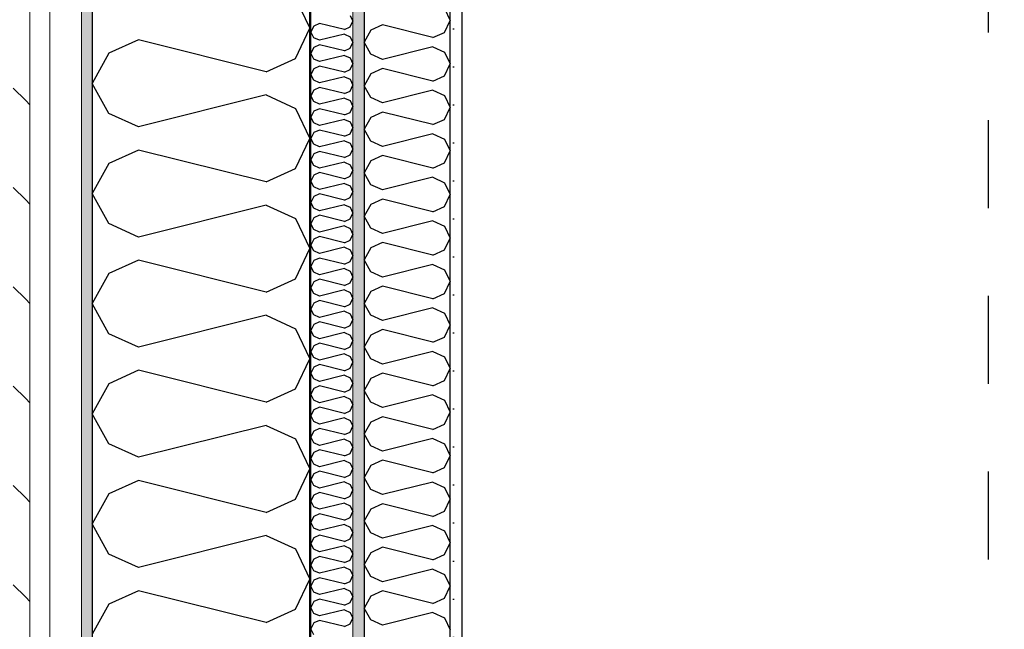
# Model space of a CAD drawing. Header units: millimetres. Extents: x -5000 to 341424, y -9235 to 550260.
# Tile 39 of 236: x 277519 to 278640, y 355101 to 355795. Entities that reach past the tile are written whole.
import ezdxf
from ezdxf.enums import TextEntityAlignment as Align

# ---------------------------------------------------------------- set-up
doc = ezdxf.new("R2010")
doc.units = ezdxf.units.MM
doc.header["$LTSCALE"] = 0.5
doc.header["$MEASUREMENT"] = 0
for name, pattern in [('Akselinje', [1500, 1000, -200, 100, -200]), ('PLINE', [0]), ('Stipling', [400, 200, -200])]:
    doc.linetypes.add(name, pattern=pattern)
for name, color, linetype in [('232- Ikke-bærende yttervegger (Skravur)(Nye konstruksjoner)', 7, 'Continuous'), ('232- Ikke-bærende yttervegger(Nye konstruksjoner)', 7, 'Continuous'), ('242- Ikke-bærende innervegger (Skravur)(Nye konstruksjoner)', 7, 'Continuous'), ('242- Ikke-bærende innervegger(Nye konstruksjoner)', 7, 'Continuous'), ('255- Gulvoverflate(Nye konstruksjoner)', 7, 'Continuous'), ('273- Kjøkkeninnredning(Nye konstruksjoner)', 7, 'Continuous'), ('82-- Modullinjer(Nye konstruksjoner)', 7, 'Continuous'), ('842-M___1_50 Målsetting bygning', 7, 'Continuous'), ('842-M___1_50 Målsetting bygning(Nye konstruksjoner)', 7, 'Continuous'), ('862- M___Nettoareal(Nye konstruksjoner)', 7, 'Continuous'), ('862- M___Nettoareal(Polylinje)(Nye konstruksjoner)', 7, 'Continuous'), ('862- M___Nettoareal(Tekst)(Nye konstruksjoner)', 7, 'Continuous')]:
    doc.layers.add(name, color=color, linetype=linetype)
doc.layers.add('235- Utvendig kledning og overflate(Nye konstruksjoner)', color=7, linetype='Continuous', lineweight=0)
doc.layers.add('236- Innvendig kledning og overflate(Nye konstruksjoner)', color=7, linetype='Continuous', lineweight=0)
doc.styles.add('GENERATED_STYLE_1', font='txt')
doc.styles.add('GENERATED_STYLE_3', font='arial.ttf')
doc.styles.add('GENERATED_STYLE_5', font='arial.ttf')
doc.dimstyles.new('GENERATED_STYLE__1', dxfattribs={"dimtxt": 100, "dimasz": 95, "dimexe": 0.18, "dimexo": 0.0625, "dimgap": 0, "dimtad": 1, "dimtih": 1, "dimtoh": 1, "dimdec": 0, "dimzin": 0, "dimdsep": 46, "dimtxsty": 'GENERATED_STYLE_3', "dimblk": 'ARROWHEAD_6', "dimblk1": 'ARROWHEAD_6', "dimblk2": 'ARROWHEAD_6', "dimcen": 0.09, "dimse1": 1, "dimse2": 1, "dimclrd": 256, "dimclre": 256, "dimclrt": 256, "dimadec": 1, "dimazin": 0, "dimtfac": 1, "dimtdec": 4, "dimtmove": 2, "dimatfit": 3, "dimfxl": 1, "dimtolj": 1, "dimtzin": 0, "dimarcsym": 0})
doc.dimstyles.new('GENERATED_STYLE__2', dxfattribs={"dimtxt": 100, "dimasz": 95, "dimexe": 0.18, "dimexo": 0.0625, "dimgap": 0, "dimtad": 1, "dimtih": 1, "dimtoh": 1, "dimdec": 0, "dimzin": 0, "dimdsep": 46, "dimtxsty": 'GENERATED_STYLE_3', "dimblk": 'ARROWHEAD_6', "dimblk1": 'ARROWHEAD_6', "dimblk2": 'ARROWHEAD_6', "dimcen": 0.09, "dimse1": 1, "dimse2": 1, "dimclrd": 256, "dimclre": 256, "dimclrt": 256, "dimadec": 1, "dimazin": 0, "dimtfac": 1, "dimtdec": 4, "dimtmove": 0, "dimatfit": 3, "dimfxl": 1, "dimtolj": 1, "dimtzin": 0, "dimarcsym": 0})
doc.dimstyles.new('GENERATED_STYLE__3', dxfattribs={"dimtxt": 100, "dimasz": 95, "dimexe": 0.18, "dimexo": 0.0625, "dimgap": 0, "dimtad": 1, "dimdec": 0, "dimzin": 0, "dimdsep": 46, "dimtxsty": 'GENERATED_STYLE_3', "dimblk": 'ARROWHEAD_6', "dimblk1": 'ARROWHEAD_6', "dimblk2": 'ARROWHEAD_6', "dimcen": 0.09, "dimse1": 1, "dimse2": 1, "dimclrd": 256, "dimclre": 256, "dimclrt": 256, "dimadec": 1, "dimazin": 0, "dimtfac": 1, "dimtdec": 4, "dimtmove": 2, "dimatfit": 3, "dimfxl": 1, "dimtolj": 1, "dimtzin": 0, "dimarcsym": 0})
doc.dimstyles.new('GENERATED_STYLE__4', dxfattribs={"dimtxt": 100, "dimasz": 95, "dimexe": 0.18, "dimexo": 0.0625, "dimgap": 0, "dimtad": 1, "dimdec": 0, "dimzin": 0, "dimdsep": 46, "dimtxsty": 'GENERATED_STYLE_3', "dimblk": 'ARROWHEAD_6', "dimblk1": 'ARROWHEAD_6', "dimblk2": 'ARROWHEAD_6', "dimcen": 0.09, "dimse1": 1, "dimse2": 1, "dimclrd": 256, "dimclre": 256, "dimclrt": 256, "dimadec": 1, "dimazin": 0, "dimtfac": 1, "dimtdec": 4, "dimtmove": 0, "dimatfit": 3, "dimfxl": 1, "dimtolj": 1, "dimtzin": 0, "dimarcsym": 0})
pattern_1 = [(0, (0, 0), (0, 43.30127), [0, -25]), (0, (12.5, 21.65), (0, 43.30127), [0, -25])]

# ---------------------------------------------------------------- blocks, each defined once
blk = doc.blocks.new('LEILIGHET 4__1', base_point=(283768.6, 348580.7))
at = {"layer": '862- M___Nettoareal(Polylinje)(Nye konstruksjoner)', "flags": 128}
blk.add_lwpolyline([(286041, 356380.7), (277911, 356380.7), (277911, 348080.7), (281226, 348080.7), (281226, 349780.7), (286041, 349780.7)], close=True, dxfattribs=at)
at = {"layer": '862- M___Nettoareal(Tekst)(Nye konstruksjoner)', "style": 'GENERATED_STYLE_1'}
for tag, p in [('DUMMY_861', (280027.5, 358559.6)), ('ROOM_NAME', (279287.3, 358509.7)), ('DUMMY_862', (279287.3, 358371.3))]:
    blk.add_attdef(tag, text='', height=100, dxfattribs=at).set_placement(p, align=Align.TOP_LEFT)
blk = doc.blocks.new('ENTRÉ__12', base_point=(279523.3, 355497.8))
at = {"layer": '862- M___Nettoareal(Polylinje)(Nye konstruksjoner)', "linetype": 'PLINE', "flags": 128}
blk.add_lwpolyline([(278022, 356380.7), (278022, 354380.7), (281064, 354380.7), (281064, 356380.7)], close=True, dxfattribs=at)
at = {"layer": '862- M___Nettoareal(Tekst)(Nye konstruksjoner)', "style": 'GENERATED_STYLE_1'}
for tag, p in [('DUMMY_861', (279727.2, 355686)), ('ROOM_NAME', (279319.5, 355665.7)), ('DUMMY_862', (279319.5, 355497.8))]:
    blk.add_attdef(tag, text='', height=100, dxfattribs=at).set_placement(p, align=Align.TOP_LEFT)
blk = doc.blocks.new('*X332')
at = {"layer": '232- Ikke-bærende yttervegger (Skravur)(Nye konstruksjoner)', "linetype": 'PLINE'}
for p, q in [((277894.9, 355800.1), (277898, 355793.5)), ((277894.9, 355786.9), (277898, 355793.5)), ((277853.7, 355788), (277850, 355781.3)), ((277853.7, 355774.7), (277850, 355781.3)), ((277860.2, 355790.9), (277853.7, 355788)), ((277888.4, 355783.9), (277860.2, 355790.9)), ((277888.4, 355783.9), (277894.9, 355786.9)), ((277860.2, 355771.8), (277853.7, 355774.7)), ((277888.4, 355778.8), (277860.2, 355771.8)), ((277888.4, 355778.8), (277894.9, 355775.8)), ((277894.9, 355775.8), (277898, 355769.2)), ((277894.9, 355762.6), (277898, 355769.2)), ((277853.7, 355763.7), (277850, 355757.1)), ((277860.2, 355766.7), (277853.7, 355763.7)), ((277888.4, 355759.6), (277860.2, 355766.7)), ((277888.4, 355759.6), (277894.9, 355762.6)), ((277853.7, 355750.4), (277850, 355757.1)), ((277860.2, 355747.5), (277853.7, 355750.4)), ((277888.4, 355754.5), (277860.2, 355747.5)), ((277888.4, 355754.5), (277894.9, 355751.6)), ((277894.9, 355751.6), (277898, 355744.9)), ((277853.7, 355739.4), (277850, 355732.8)), ((277860.2, 355742.4), (277853.7, 355739.4)), ((277888.4, 355735.3), (277860.2, 355742.4)), ((277888.4, 355735.3), (277894.9, 355738.3)), ((277894.9, 355738.3), (277898, 355744.9)), ((277853.7, 355726.2), (277850, 355732.8)), ((277860.2, 355723.2), (277853.7, 355726.2)), ((277888.4, 355730.2), (277860.2, 355723.2)), ((277888.4, 355730.2), (277894.9, 355727.3)), ((277894.9, 355727.3), (277898, 355720.6)), ((277853.7, 355715.1), (277850, 355708.5)), ((277860.2, 355718.1), (277853.7, 355715.1)), ((277888.4, 355711.1), (277860.2, 355718.1)), ((277888.4, 355711.1), (277894.9, 355714)), ((277894.9, 355714), (277898, 355720.6)), ((277853.7, 355701.9), (277850, 355708.5)), ((277860.2, 355698.9), (277853.7, 355701.9)), ((277888.4, 355705.9), (277860.2, 355698.9)), ((277888.4, 355705.9), (277894.9, 355703)), ((277894.9, 355703), (277898, 355696.4)), ((277853.7, 355690.9), (277850, 355684.2)), ((277860.2, 355693.8), (277853.7, 355690.9)), ((277888.4, 355686.8), (277860.2, 355693.8)), ((277894.9, 355689.7), (277898, 355696.4)), ((277853.7, 355677.6), (277850, 355684.2)), ((277888.4, 355681.7), (277860.2, 355674.6)), ((277888.4, 355686.8), (277894.9, 355689.7)), ((277888.4, 355681.7), (277894.9, 355678.7)), ((277860.2, 355674.6), (277853.7, 355677.6)), ((277860.2, 355669.5), (277853.7, 355666.6)), ((277888.4, 355662.5), (277860.2, 355669.5)), ((277894.9, 355678.7), (277898, 355672.1)), ((277894.9, 355665.4), (277898, 355672.1)), ((277853.7, 355666.6), (277850, 355659.9)), ((277853.7, 355653.3), (277850, 355659.9)), ((277888.4, 355657.4), (277860.2, 355650.3)), ((277888.4, 355662.5), (277894.9, 355665.4)), ((277888.4, 355657.4), (277894.9, 355654.4)), ((277860.2, 355650.3), (277853.7, 355653.3)), ((277894.9, 355654.4), (277898, 355647.8)), ((277894.9, 355641.2), (277898, 355647.8)), ((277853.7, 355642.3), (277850, 355635.7)), ((277853.7, 355629), (277850, 355635.7)), ((277860.2, 355645.2), (277853.7, 355642.3)), ((277888.4, 355638.2), (277860.2, 355645.2)), ((277888.4, 355638.2), (277894.9, 355641.2)), ((277860.2, 355626.1), (277853.7, 355629)), ((277888.4, 355633.1), (277860.2, 355626.1)), ((277888.4, 355633.1), (277894.9, 355630.1)), ((277894.9, 355630.1), (277898, 355623.5)), ((277894.9, 355616.9), (277898, 355623.5)), ((277853.7, 355618), (277850, 355611.4)), ((277860.2, 355621), (277853.7, 355618)), ((277888.4, 355613.9), (277860.2, 355621)), ((277888.4, 355613.9), (277894.9, 355616.9)), ((277853.7, 355604.7), (277850, 355611.4)), ((277860.2, 355601.8), (277853.7, 355604.7)), ((277888.4, 355608.8), (277860.2, 355601.8)), ((277888.4, 355608.8), (277894.9, 355605.9)), ((277894.9, 355605.9), (277898, 355599.2)), ((277853.7, 355593.7), (277850, 355587.1)), ((277860.2, 355596.7), (277853.7, 355593.7)), ((277888.4, 355589.6), (277860.2, 355596.7)), ((277888.4, 355589.6), (277894.9, 355592.6)), ((277894.9, 355592.6), (277898, 355599.2)), ((277853.7, 355580.5), (277850, 355587.1)), ((277860.2, 355577.5), (277853.7, 355580.5)), ((277888.4, 355584.5), (277860.2, 355577.5)), ((277888.4, 355584.5), (277894.9, 355581.6)), ((277894.9, 355581.6), (277898, 355575)), ((277853.7, 355569.4), (277850, 355562.8)), ((277860.2, 355572.4), (277853.7, 355569.4)), ((277888.4, 355565.4), (277860.2, 355572.4)), ((277888.4, 355565.4), (277894.9, 355568.3)), ((277894.9, 355568.3), (277898, 355575)), ((277853.7, 355556.2), (277850, 355562.8)), ((277860.2, 355553.2), (277853.7, 355556.2)), ((277888.4, 355560.3), (277860.2, 355553.2)), ((277888.4, 355560.3), (277894.9, 355557.3)), ((277894.9, 355557.3), (277898, 355550.7)), ((277853.7, 355545.2), (277850, 355538.5)), ((277860.2, 355548.1), (277853.7, 355545.2)), ((277888.4, 355541.1), (277860.2, 355548.1)), ((277894.9, 355544), (277898, 355550.7)), ((277853.7, 355531.9), (277850, 355538.5)), ((277888.4, 355536), (277860.2, 355528.9)), ((277888.4, 355541.1), (277894.9, 355544)), ((277888.4, 355536), (277894.9, 355533)), ((277860.2, 355528.9), (277853.7, 355531.9)), ((277860.2, 355523.8), (277853.7, 355520.9)), ((277888.4, 355516.8), (277860.2, 355523.8)), ((277894.9, 355533), (277898, 355526.4)), ((277894.9, 355519.8), (277898, 355526.4)), ((277853.7, 355520.9), (277850, 355514.3)), ((277853.7, 355507.6), (277850, 355514.3)), ((277888.4, 355511.7), (277860.2, 355504.7)), ((277888.4, 355516.8), (277894.9, 355519.8)), ((277888.4, 355511.7), (277894.9, 355508.7)), ((277860.2, 355504.7), (277853.7, 355507.6)), ((277860.2, 355499.6), (277853.7, 355496.6)), ((277888.4, 355492.5), (277860.2, 355499.6)), ((277894.9, 355508.7), (277898, 355502.1)), ((277894.9, 355495.5), (277898, 355502.1)), ((277853.7, 355496.6), (277850, 355490)), ((277853.7, 355483.3), (277850, 355490)), ((277888.4, 355492.5), (277894.9, 355495.5)), ((277860.2, 355480.4), (277853.7, 355483.3)), ((277888.4, 355487.4), (277860.2, 355480.4)), ((277888.4, 355487.4), (277894.9, 355484.5)), ((277894.9, 355484.5), (277898, 355477.8)), ((277894.9, 355471.2), (277898, 355477.8)), ((277853.7, 355472.3), (277850, 355465.7)), ((277860.2, 355475.3), (277853.7, 355472.3)), ((277888.4, 355468.2), (277860.2, 355475.3)), ((277888.4, 355468.2), (277894.9, 355471.2)), ((277853.7, 355459.1), (277850, 355465.7)), ((277860.2, 355456.1), (277853.7, 355459.1)), ((277888.4, 355463.1), (277860.2, 355456.1)), ((277888.4, 355463.1), (277894.9, 355460.2)), ((277894.9, 355460.2), (277898, 355453.5)), ((277853.7, 355448), (277850, 355441.4)), ((277860.2, 355451), (277853.7, 355448)), ((277888.4, 355444), (277860.2, 355451)), ((277888.4, 355444), (277894.9, 355446.9)), ((277894.9, 355446.9), (277898, 355453.5)), ((277853.7, 355434.8), (277850, 355441.4)), ((277860.2, 355431.8), (277853.7, 355434.8)), ((277888.4, 355438.9), (277860.2, 355431.8)), ((277888.4, 355438.9), (277894.9, 355435.9)), ((277894.9, 355435.9), (277898, 355429.3)), ((277853.7, 355423.8), (277850, 355417.1)), ((277860.2, 355426.7), (277853.7, 355423.8)), ((277888.4, 355419.7), (277860.2, 355426.7)), ((277888.4, 355419.7), (277894.9, 355422.6)), ((277894.9, 355422.6), (277898, 355429.3)), ((277853.7, 355410.5), (277850, 355417.1)), ((277860.2, 355407.5), (277853.7, 355410.5)), ((277888.4, 355414.6), (277860.2, 355407.5)), ((277888.4, 355414.6), (277894.9, 355411.6)), ((277894.9, 355411.6), (277898, 355405)), ((277853.7, 355399.5), (277850, 355392.8)), ((277860.2, 355402.4), (277853.7, 355399.5)), ((277888.4, 355395.4), (277860.2, 355402.4)), ((277894.9, 355398.4), (277898, 355405)), ((277853.7, 355386.2), (277850, 355392.8)), ((277888.4, 355390.3), (277860.2, 355383.3)), ((277888.4, 355395.4), (277894.9, 355398.4)), ((277888.4, 355390.3), (277894.9, 355387.3)), ((277894.9, 355387.3), (277898, 355380.7)), ((277860.2, 355383.3), (277853.7, 355386.2)), ((277860.2, 355378.2), (277853.7, 355375.2)), ((277888.4, 355371.1), (277860.2, 355378.2)), ((277894.9, 355374.1), (277898, 355380.7)), ((277853.7, 355375.2), (277850, 355368.6)), ((277853.7, 355361.9), (277850, 355368.6)), ((277888.4, 355366), (277860.2, 355359)), ((277888.4, 355371.1), (277894.9, 355374.1)), ((277888.4, 355366), (277894.9, 355363.1)), ((277860.2, 355359), (277853.7, 355361.9)), ((277860.2, 355353.9), (277853.7, 355350.9)), ((277888.4, 355346.8), (277860.2, 355353.9)), ((277894.9, 355363.1), (277898, 355356.4)), ((277894.9, 355349.8), (277898, 355356.4)), ((277853.7, 355350.9), (277850, 355344.3)), ((277853.7, 355337.7), (277850, 355344.3)), ((277888.4, 355346.8), (277894.9, 355349.8)), ((277860.2, 355334.7), (277853.7, 355337.7)), ((277888.4, 355341.7), (277860.2, 355334.7)), ((277888.4, 355341.7), (277894.9, 355338.8)), ((277894.9, 355338.8), (277898, 355332.1)), ((277894.9, 355325.5), (277898, 355332.1)), ((277853.7, 355326.6), (277850, 355320)), ((277860.2, 355329.6), (277853.7, 355326.6)), ((277888.4, 355322.6), (277860.2, 355329.6)), ((277888.4, 355322.6), (277894.9, 355325.5)), ((277853.7, 355313.4), (277850, 355320)), ((277860.2, 355310.4), (277853.7, 355313.4)), ((277888.4, 355317.4), (277860.2, 355310.4)), ((277888.4, 355317.4), (277894.9, 355314.5)), ((277894.9, 355314.5), (277898, 355307.9)), ((277853.7, 355302.3), (277850, 355295.7)), ((277860.2, 355305.3), (277853.7, 355302.3)), ((277888.4, 355298.3), (277860.2, 355305.3)), ((277888.4, 355298.3), (277894.9, 355301.2)), ((277894.9, 355301.2), (277898, 355307.9)), ((277853.7, 355289.1), (277850, 355295.7)), ((277860.2, 355286.1), (277853.7, 355289.1)), ((277888.4, 355293.2), (277860.2, 355286.1)), ((277888.4, 355293.2), (277894.9, 355290.2)), ((277894.9, 355290.2), (277898, 355283.6)), ((277853.7, 355278.1), (277850, 355271.4)), ((277860.2, 355281), (277853.7, 355278.1)), ((277888.4, 355274), (277860.2, 355281)), ((277888.4, 355274), (277894.9, 355276.9)), ((277894.9, 355276.9), (277898, 355283.6)), ((277853.7, 355264.8), (277850, 355271.4)), ((277860.2, 355261.8), (277853.7, 355264.8)), ((277888.4, 355268.9), (277860.2, 355261.8)), ((277888.4, 355268.9), (277894.9, 355265.9)), ((277894.9, 355265.9), (277898, 355259.3)), ((277853.7, 355253.8), (277850, 355247.2)), ((277860.2, 355256.7), (277853.7, 355253.8)), ((277888.4, 355249.7), (277860.2, 355256.7)), ((277894.9, 355252.7), (277898, 355259.3)), ((277853.7, 355240.5), (277850, 355247.2)), ((277888.4, 355244.6), (277860.2, 355237.6)), ((277888.4, 355249.7), (277894.9, 355252.7)), ((277888.4, 355244.6), (277894.9, 355241.6)), ((277894.9, 355241.6), (277898, 355235)), ((277860.2, 355237.6), (277853.7, 355240.5)), ((277860.2, 355232.5), (277853.7, 355229.5)), ((277888.4, 355225.4), (277860.2, 355232.5)), ((277894.9, 355228.4), (277898, 355235)), ((277853.7, 355229.5), (277850, 355222.9)), ((277853.7, 355216.2), (277850, 355222.9)), ((277888.4, 355220.3), (277860.2, 355213.3)), ((277888.4, 355225.4), (277894.9, 355228.4)), ((277888.4, 355220.3), (277894.9, 355217.4)), ((277860.2, 355213.3), (277853.7, 355216.2)), ((277860.2, 355208.2), (277853.7, 355205.2)), ((277888.4, 355201.1), (277860.2, 355208.2)), ((277894.9, 355217.4), (277898, 355210.7)), ((277894.9, 355204.1), (277898, 355210.7)), ((277853.7, 355205.2), (277850, 355198.6)), ((277853.7, 355192), (277850, 355198.6)), ((277888.4, 355201.1), (277894.9, 355204.1)), ((277860.2, 355189), (277853.7, 355192)), ((277888.4, 355196), (277860.2, 355189)), ((277888.4, 355196), (277894.9, 355193.1)), ((277894.9, 355193.1), (277898, 355186.5)), ((277894.9, 355179.8), (277898, 355186.5)), ((277853.7, 355180.9), (277850, 355174.3)), ((277853.7, 355167.7), (277850, 355174.3)), ((277860.2, 355183.9), (277853.7, 355180.9)), ((277888.4, 355176.9), (277860.2, 355183.9)), ((277888.4, 355176.9), (277894.9, 355179.8)), ((277860.2, 355164.7), (277853.7, 355167.7)), ((277888.4, 355171.8), (277860.2, 355164.7)), ((277888.4, 355171.8), (277894.9, 355168.8)), ((277894.9, 355168.8), (277898, 355162.2)), ((277853.7, 355156.7), (277850, 355150)), ((277860.2, 355159.6), (277853.7, 355156.7)), ((277888.4, 355152.6), (277860.2, 355159.6)), ((277888.4, 355152.6), (277894.9, 355155.5)), ((277894.9, 355155.5), (277898, 355162.2)), ((277853.7, 355143.4), (277850, 355150)), ((277860.2, 355140.4), (277853.7, 355143.4)), ((277888.4, 355147.5), (277860.2, 355140.4)), ((277888.4, 355147.5), (277894.9, 355144.5)), ((277894.9, 355144.5), (277898, 355137.9)), ((277853.7, 355132.4), (277850, 355125.8)), ((277860.2, 355135.3), (277853.7, 355132.4)), ((277888.4, 355128.3), (277860.2, 355135.3)), ((277888.4, 355128.3), (277894.9, 355131.3)), ((277894.9, 355131.3), (277898, 355137.9)), ((277853.7, 355119.1), (277850, 355125.8)), ((277860.2, 355116.2), (277853.7, 355119.1)), ((277888.4, 355123.2), (277860.2, 355116.2)), ((277888.4, 355123.2), (277894.9, 355120.2)), ((277894.9, 355120.2), (277898, 355113.6)), ((277853.7, 355108.1), (277850, 355101.5)), ((277860.2, 355111.1), (277853.7, 355108.1)), ((277888.4, 355104), (277860.2, 355111.1)), ((277888.4, 355104), (277894.9, 355107)), ((277894.9, 355107), (277898, 355113.6)), ((277853.7, 355094.8), (277850, 355101.5))]:
    blk.add_line(p, q, dxfattribs=at)
blk = doc.blocks.new('*X334')
at = {"layer": '232- Ikke-bærende yttervegger (Skravur)(Nye konstruksjoner)', "linetype": 'PLINE'}
for p, q in [((277832.8, 355819.7), (277849, 355785.4)), ((277832.8, 355751.1), (277849, 355785.4)), ((277653.7, 355772.2), (277620.1, 355756.9)), ((277799.2, 355735.8), (277653.7, 355772.2)), ((277620.1, 355756.9), (277601, 355722.7)), ((277799.2, 355735.8), (277832.8, 355751.1)), ((277620.1, 355688.4), (277601, 355722.7)), ((277799.2, 355709.5), (277653.7, 355673.1)), ((277799.2, 355709.5), (277832.8, 355694.2)), ((277832.8, 355694.2), (277849, 355659.9)), ((277653.7, 355673.1), (277620.1, 355688.4)), ((277832.8, 355625.7), (277849, 355659.9)), ((277653.7, 355646.8), (277620.1, 355631.5)), ((277799.2, 355610.4), (277653.7, 355646.8)), ((277620.1, 355631.5), (277601, 355597.2)), ((277799.2, 355610.4), (277832.8, 355625.7)), ((277620.1, 355563), (277601, 355597.2)), ((277799.2, 355584), (277653.7, 355547.7)), ((277799.2, 355584), (277832.8, 355568.7)), ((277832.8, 355568.7), (277849, 355534.5)), ((277653.7, 355547.7), (277620.1, 355563)), ((277832.8, 355500.2), (277849, 355534.5)), ((277653.7, 355521.3), (277620.1, 355506)), ((277799.2, 355484.9), (277653.7, 355521.3)), ((277620.1, 355506), (277601, 355471.8)), ((277799.2, 355484.9), (277832.8, 355500.2)), ((277620.1, 355437.5), (277601, 355471.8)), ((277799.2, 355458.6), (277653.7, 355422.2)), ((277799.2, 355458.6), (277832.8, 355443.3)), ((277653.7, 355422.2), (277620.1, 355437.5)), ((277832.8, 355443.3), (277849, 355409)), ((277832.8, 355374.8), (277849, 355409)), ((277653.7, 355395.9), (277620.1, 355380.6)), ((277799.2, 355359.5), (277653.7, 355395.9)), ((277620.1, 355380.6), (277601, 355346.3)), ((277799.2, 355359.5), (277832.8, 355374.8)), ((277620.1, 355312), (277601, 355346.3)), ((277799.2, 355333.1), (277653.7, 355296.8)), ((277799.2, 355333.1), (277832.8, 355317.8)), ((277653.7, 355296.8), (277620.1, 355312)), ((277832.8, 355317.8), (277849, 355283.6)), ((277832.8, 355249.3), (277849, 355283.6)), ((277653.7, 355270.4), (277620.1, 355255.1)), ((277799.2, 355234), (277653.7, 355270.4)), ((277620.1, 355255.1), (277601, 355220.9)), ((277799.2, 355234), (277832.8, 355249.3)), ((277620.1, 355186.6), (277601, 355220.9)), ((277799.2, 355207.7), (277653.7, 355171.3)), ((277799.2, 355207.7), (277832.8, 355192.4)), ((277653.7, 355171.3), (277620.1, 355186.6)), ((277832.8, 355192.4), (277849, 355158.1)), ((277832.8, 355123.9), (277849, 355158.1)), ((277653.7, 355144.9), (277620.1, 355129.7)), ((277799.2, 355108.6), (277653.7, 355144.9)), ((277620.1, 355129.7), (277601, 355095.4)), ((277799.2, 355108.6), (277832.8, 355123.9))]:
    blk.add_line(p, q, dxfattribs=at)
blk = doc.blocks.new('Standard grid marker[87]', base_point=(277601, 363787.1))
at = {"layer": '82-- Modullinjer(Nye konstruksjoner)', "linetype": 'Akselinje'}
blk.add_line((277601, 363587.1), (277601, 339987.1), dxfattribs=at)
at = {"layer": '82-- Modullinjer(Nye konstruksjoner)', "style": 'GENERATED_STYLE_5'}
for tag, p in [('AC_MarkerText_1_0', (277601, 363965.8)), ('AC_MarkerText_1_1', (277601, 339715.8))]:
    blk.add_attdef(tag, text='', height=100, rotation=360, dxfattribs=at).set_placement(p, align=Align.TOP_CENTER)
blk = doc.blocks.new('*D713')
at = {"layer": '842-M___1_50 Målsetting bygning', "linetype": 'PLINE'}
for p, q in [((277601, 357738.6), (277601, 357926.1)), ((277849, 357738.6), (277849, 357926.1)), ((277651, 357882.3), (277551, 357782.3)), ((277899, 357882.3), (277799, 357782.3)), ((277526, 357832.3), (277601, 357832.3)), ((277601, 357832.3), (277849, 357832.3))]:
    blk.add_line(p, q, dxfattribs=at)
at = {"layer": '842-M___1_50 Målsetting bygning', "insert": (277610.6, 357852.3), "char_height": 100, "attachment_point": 7, "style": 'GENERATED_STYLE_3'}
blk.add_mtext('\\A1;{\\pql;\\fArial|b0|i0|c0|p0;\\W1.000000;248}', dxfattribs=at)
blk = doc.blocks.new('ARROWHEAD_6')
at = {"linetype": 'Continuous'}
for p, q in [((-0.5, -0.5), (0.5, 0.5)), ((0, 0), (-1, 0))]:
    blk.add_line(p, q, dxfattribs=at)
blk = doc.blocks.new('*D714')
at = {"layer": '842-M___1_50 Målsetting bygning', "linetype": 'PLINE'}
for p, q in [((277849, 357738.6), (277849, 357926.1)), ((279206.8, 357738.6), (279206.8, 357926.1)), ((277899, 357882.3), (277799, 357782.3)), ((279256.8, 357882.3), (279156.8, 357782.3)), ((277849, 357832.3), (279206.8, 357832.3))]:
    blk.add_line(p, q, dxfattribs=at)
at = {"layer": '842-M___1_50 Målsetting bygning', "insert": (278356.3, 357852.3), "char_height": 100, "attachment_point": 7, "style": 'GENERATED_STYLE_3'}
blk.add_mtext('\\A1;{\\pql;\\fArial|b0|i0|c0|p0;\\W1.000000;1\xa0358}', dxfattribs=at)
blk = doc.blocks.new('*X1227')
at = {"layer": '242- Ikke-bærende innervegger (Skravur)(Nye konstruksjoner)', "linetype": 'PLINE'}
for p, q in [((278002.6, 355807.9), (278009, 355794.4)), ((278002.6, 355780.8), (278009, 355794.4)), ((277918.6, 355783.1), (277911, 355769.6)), ((277931.8, 355789.2), (277918.6, 355783.1)), ((277989.3, 355774.8), (277931.8, 355789.2)), ((277989.3, 355774.8), (278002.6, 355780.8)), ((277918.6, 355756.1), (277911, 355769.6)), ((277989.3, 355764.4), (277931.8, 355750)), ((277989.3, 355764.4), (278002.6, 355758.3)), ((278002.6, 355758.3), (278009, 355744.8)), ((277931.8, 355750), (277918.6, 355756.1)), ((277931.8, 355739.6), (277918.6, 355733.6)), ((277989.3, 355725.2), (277931.8, 355739.6)), ((278002.6, 355731.3), (278009, 355744.8)), ((277918.6, 355733.6), (277911, 355720)), ((277989.3, 355725.2), (278002.6, 355731.3)), ((277918.6, 355706.5), (277911, 355720)), ((277989.3, 355714.8), (277931.8, 355700.4)), ((277989.3, 355714.8), (278002.6, 355708.8)), ((277931.8, 355700.4), (277918.6, 355706.5)), ((278002.6, 355708.8), (278009, 355695.2)), ((278002.6, 355681.7), (278009, 355695.2)), ((277918.6, 355684), (277911, 355670.4)), ((277931.8, 355690), (277918.6, 355684)), ((277989.3, 355675.7), (277931.8, 355690)), ((277989.3, 355675.7), (278002.6, 355681.7)), ((277918.6, 355656.9), (277911, 355670.4)), ((277931.8, 355650.9), (277918.6, 355656.9)), ((277989.3, 355665.2), (277931.8, 355650.9)), ((277989.3, 355665.2), (278002.6, 355659.2)), ((278002.6, 355659.2), (278009, 355645.7)), ((278002.6, 355632.1), (278009, 355645.7)), ((277918.6, 355634.4), (277911, 355620.9)), ((277931.8, 355640.5), (277918.6, 355634.4)), ((277989.3, 355626.1), (277931.8, 355640.5)), ((277989.3, 355626.1), (278002.6, 355632.1)), ((277918.6, 355607.3), (277911, 355620.9)), ((277989.3, 355615.7), (277931.8, 355601.3)), ((277989.3, 355615.7), (278002.6, 355609.6)), ((277931.8, 355601.3), (277918.6, 355607.3)), ((278002.6, 355609.6), (278009, 355596.1)), ((277931.8, 355590.9), (277918.6, 355584.8)), ((277989.3, 355576.5), (277931.8, 355590.9)), ((278002.6, 355582.5), (278009, 355596.1)), ((277918.6, 355584.8), (277911, 355571.3)), ((277989.3, 355576.5), (278002.6, 355582.5)), ((277918.6, 355557.8), (277911, 355571.3)), ((277931.8, 355551.7), (277918.6, 355557.8)), ((277989.3, 355566.1), (277931.8, 355551.7)), ((277989.3, 355566.1), (278002.6, 355560)), ((278002.6, 355560), (278009, 355546.5)), ((278002.6, 355533), (278009, 355546.5)), ((277918.6, 355535.3), (277911, 355521.7)), ((277931.8, 355541.3), (277918.6, 355535.3)), ((277989.3, 355526.9), (277931.8, 355541.3)), ((277989.3, 355526.9), (278002.6, 355533)), ((277918.6, 355508.2), (277911, 355521.7)), ((277989.3, 355516.5), (277931.8, 355502.1)), ((277989.3, 355516.5), (278002.6, 355510.5)), ((277931.8, 355502.1), (277918.6, 355508.2)), ((278002.6, 355510.5), (278009, 355496.9)), ((277931.8, 355491.7), (277918.6, 355485.7)), ((277989.3, 355477.4), (277931.8, 355491.7)), ((278002.6, 355483.4), (278009, 355496.9)), ((277918.6, 355485.7), (277911, 355472.1)), ((277989.3, 355477.4), (278002.6, 355483.4)), ((277918.6, 355458.6), (277911, 355472.1)), ((277989.3, 355466.9), (277931.8, 355452.6)), ((277989.3, 355466.9), (278002.6, 355460.9)), ((277931.8, 355452.6), (277918.6, 355458.6)), ((278002.6, 355460.9), (278009, 355447.4)), ((278002.6, 355433.8), (278009, 355447.4)), ((277918.6, 355436.1), (277911, 355422.6)), ((277931.8, 355442.2), (277918.6, 355436.1)), ((277989.3, 355427.8), (277931.8, 355442.2)), ((277989.3, 355427.8), (278002.6, 355433.8)), ((277918.6, 355409), (277911, 355422.6)), ((277989.3, 355417.4), (277931.8, 355403)), ((277989.3, 355417.4), (278002.6, 355411.3)), ((278002.6, 355411.3), (278009, 355397.8)), ((277931.8, 355403), (277918.6, 355409)), ((277931.8, 355392.6), (277918.6, 355386.5)), ((277989.3, 355378.2), (277931.8, 355392.6)), ((278002.6, 355384.2), (278009, 355397.8)), ((277918.6, 355386.5), (277911, 355373)), ((277989.3, 355378.2), (278002.6, 355384.2)), ((277918.6, 355359.5), (277911, 355373)), ((277989.3, 355367.8), (277931.8, 355353.4)), ((277989.3, 355367.8), (278002.6, 355361.8)), ((277931.8, 355353.4), (277918.6, 355359.5)), ((278002.6, 355361.8), (278009, 355348.2)), ((277931.8, 355343), (277918.6, 355337)), ((277989.3, 355328.6), (277931.8, 355343)), ((278002.6, 355334.7), (278009, 355348.2)), ((277918.6, 355337), (277911, 355323.4)), ((277989.3, 355328.6), (278002.6, 355334.7)), ((277918.6, 355309.9), (277911, 355323.4)), ((277931.8, 355303.8), (277918.6, 355309.9)), ((277989.3, 355318.2), (277931.8, 355303.8)), ((277989.3, 355318.2), (278002.6, 355312.2)), ((278002.6, 355312.2), (278009, 355298.6)), ((278002.6, 355285.1), (278009, 355298.6)), ((277918.6, 355287.4), (277911, 355273.9)), ((277931.8, 355293.4), (277918.6, 355287.4)), ((277989.3, 355279.1), (277931.8, 355293.4)), ((277989.3, 355279.1), (278002.6, 355285.1)), ((277918.6, 355260.3), (277911, 355273.9)), ((277989.3, 355268.6), (277931.8, 355254.3)), ((277989.3, 355268.6), (278002.6, 355262.6)), ((277931.8, 355254.3), (277918.6, 355260.3)), ((278002.6, 355262.6), (278009, 355249.1)), ((277931.8, 355243.9), (277918.6, 355237.8)), ((277989.3, 355229.5), (277931.8, 355243.9)), ((278002.6, 355235.5), (278009, 355249.1)), ((277918.6, 355237.8), (277911, 355224.3)), ((277989.3, 355229.5), (278002.6, 355235.5)), ((277918.6, 355210.7), (277911, 355224.3)), ((277931.8, 355204.7), (277918.6, 355210.7)), ((277989.3, 355219.1), (277931.8, 355204.7)), ((277989.3, 355219.1), (278002.6, 355213)), ((278002.6, 355213), (278009, 355199.5)), ((278002.6, 355186), (278009, 355199.5)), ((277918.6, 355188.2), (277911, 355174.7)), ((277931.8, 355194.3), (277918.6, 355188.2)), ((277989.3, 355179.9), (277931.8, 355194.3)), ((277989.3, 355179.9), (278002.6, 355186)), ((277918.6, 355161.2), (277911, 355174.7)), ((277989.3, 355169.5), (277931.8, 355155.1)), ((277989.3, 355169.5), (278002.6, 355163.5)), ((278002.6, 355163.5), (278009, 355149.9)), ((277931.8, 355155.1), (277918.6, 355161.2)), ((277931.8, 355144.7), (277918.6, 355138.7)), ((277989.3, 355130.3), (277931.8, 355144.7)), ((278002.6, 355136.4), (278009, 355149.9)), ((277918.6, 355138.7), (277911, 355125.1)), ((277989.3, 355130.3), (278002.6, 355136.4)), ((277918.6, 355111.6), (277911, 355125.1)), ((277989.3, 355119.9), (277931.8, 355105.5)), ((277989.3, 355119.9), (278002.6, 355113.9)), ((277931.8, 355105.5), (277918.6, 355111.6)), ((278002.6, 355113.9), (278009, 355100.3))]:
    blk.add_line(p, q, dxfattribs=at)
blk = doc.blocks.new('*D1285')
at = {"layer": '842-M___1_50 Målsetting bygning(Nye konstruksjoner)', "linetype": 'PLINE'}
for p, q in [((277911, 354688.4), (277911, 354875.9)), ((278009, 354688.4), (278009, 354875.9)), ((277961, 354832.1), (277861, 354732.1)), ((277959, 354732.1), (278059, 354832.1)), ((278107, 354832.1), (278007, 354732.1)), ((277836, 354782.1), (277911, 354782.1)), ((277911, 354782.1), (278009, 354782.1))]:
    blk.add_line(p, q, dxfattribs=at)
blk = doc.blocks.new('*D1447')
at = {"layer": '842-M___1_50 Målsetting bygning(Nye konstruksjoner)', "linetype": 'PLINE'}
for p, q in [((277911, 355955), (277911, 356142.5)), ((277961, 356098.7), (277861, 355998.7)), ((278059, 356098.7), (277959, 355998.7)), ((277836, 356048.7), (277911, 356048.7)), ((277911, 356048.7), (278009, 356048.7))]:
    blk.add_line(p, q, dxfattribs=at)
blk = doc.blocks.new('*D1448')
at = {"layer": '842-M___1_50 Målsetting bygning(Nye konstruksjoner)', "linetype": 'PLINE'}
for p, q in [((278009, 355955), (278009, 356142.5)), ((278059, 356098.7), (277959, 355998.7)), ((281127, 356098.7), (281027, 355998.7)), ((277911, 356048.7), (278009, 356048.7)), ((278009, 356048.7), (281077, 356048.7))]:
    blk.add_line(p, q, dxfattribs=at)
at = {"layer": '842-M___1_50 Målsetting bygning(Nye konstruksjoner)', "char_height": 100, "attachment_point": 7, "rotation": 360, "style": 'GENERATED_STYLE_3'}
for s, insert in [('\\A1;{\\pql;\\fArial|b0|i0|c0|p0;\\W1.000000;98}', (278022.3, 356070.2)), ('\\A1;{\\pql;\\fArial|b0|i0|c0|p0;\\W1.000000;3\xa0068}', (279371.4, 356068.7))]:
    blk.add_mtext(s, dxfattribs=dict(at, insert=insert))
blk = doc.blocks.new('*D1449')
at = {"layer": '842-M___1_50 Målsetting bygning(Nye konstruksjoner)', "linetype": 'PLINE'}
for p, q in [((281077, 355955), (281077, 356142.5)), ((281337, 355955), (281337, 356142.5)), ((281127, 356098.7), (281027, 355998.7)), ((281287, 355998.7), (281387, 356098.7)), ((278009, 356048.7), (281077, 356048.7)), ((281077, 356048.7), (281337, 356048.7)), ((281337, 356048.7), (281412, 356048.7))]:
    blk.add_line(p, q, dxfattribs=at)
at = {"layer": '842-M___1_50 Målsetting bygning(Nye konstruksjoner)', "insert": (281098.8, 356087.3), "char_height": 100, "attachment_point": 7, "rotation": 360, "style": 'GENERATED_STYLE_3'}
blk.add_mtext('\\A1;{\\pql;\\fArial|b0|i0|c0|p0;\\W1.000000;260}', dxfattribs=at)

msp = doc.modelspace()

# ---------------------------------------------------------------- hatches: boundary and pattern name
at = {"layer": '232- Ikke-bærende yttervegger (Skravur)(Nye konstruksjoner)', "linetype": 'Continuous'}
h = msp.add_hatch(dxfattribs=at)
h.set_pattern_fill('Skrålinjer_2', color=256, style=0, pattern_type=2)
h.set_pattern_definition([(315, (0, 0), (56.568542, 56.568542), [80, 0])])
h.paths.add_polyline_path([(277530, 356761.6), (277511, 356761.6), (277511, 350282.7), (277530, 350282.7)])
h = msp.add_hatch(dxfattribs=at)
h.set_pattern_fill('Prikker_tett', color=256, style=0, pattern_type=2)
h.set_pattern_definition(pattern_1)
h.paths.add_polyline_path([(277589, 356690.6), (277589, 350282.7), (277601, 350282.7), (277601, 356690.6)])
msp.add_hatch(color=256, dxfattribs=at).paths.add_polyline_path([(277850, 356441.6), (277849, 356441.6), (277849, 350282.7), (277850, 350282.7)])
h = msp.add_hatch(dxfattribs=at)
h.set_pattern_fill('Prikker_tett', color=256, style=0, pattern_type=2)
h.set_pattern_definition(pattern_1)
h.paths.add_polyline_path([(277898, 350282.7), (277911, 350282.7), (277911, 356380.6), (277898, 356380.6)])
at = {"layer": '242- Ikke-bærende innervegger (Skravur)(Nye konstruksjoner)', "linetype": 'Continuous'}
h = msp.add_hatch(dxfattribs=at)
h.set_pattern_fill('Prikker_tett', color=256, style=0, pattern_type=2)
h.set_pattern_definition(pattern_1)
h.paths.add_polyline_path([(278022, 354380.6), (278022, 356380.6), (278009, 356380.6), (278009, 354380.6)])

# ---------------------------------------------------------------- linework, layer by layer
at = {"layer": '232- Ikke-bærende yttervegger(Nye konstruksjoner)', "linetype": 'PLINE'}
for p, q in [((277601, 356442.6), (277601, 350282.7)), ((277849, 350282.7), (277849, 356441.6)), ((277850, 350282.7), (277850, 356393.6))]:
    msp.add_line(p, q, dxfattribs=at)
at = {"layer": '235- Utvendig kledning og overflate(Nye konstruksjoner)', "linetype": 'PLINE'}
for p, q in [((277530, 356738.6), (277530, 350282.7)), ((277553, 356702.6), (277553, 350282.7)), ((277589, 356690.6), (277589, 350282.7))]:
    msp.add_line(p, q, dxfattribs=at)
at = {"layer": '236- Innvendig kledning og overflate(Nye konstruksjoner)', "linetype": 'PLINE'}
msp.add_line((277898, 350282.7), (277898, 356380.6), dxfattribs=at)
at = {"layer": '236- Innvendig kledning og overflate(Nye konstruksjoner)', "linetype": 'PLINE', "flags": 128}
for points in [[(277911, 350282.7), (277911, 356380.6)], [(278022, 354380.6), (278022, 356380.6)]]:
    msp.add_lwpolyline(points, dxfattribs=at)
at = {"layer": '242- Ikke-bærende innervegger(Nye konstruksjoner)', "linetype": 'PLINE'}
msp.add_line((278009, 354367.6), (278009, 356380.6), dxfattribs=at)
at = {"layer": '242- Ikke-bærende innervegger(Nye konstruksjoner)', "linetype": 'PLINE', "flags": 128}
msp.add_lwpolyline([(277911, 356380.6), (277911, 351263.7)], dxfattribs=at)
at = {"layer": '255- Gulvoverflate(Nye konstruksjoner)', "linetype": 'PLINE', "flags": 128}
msp.add_lwpolyline([(277601, 349570.7), (277601, 347770.7), (281536, 347770.7), (281536, 349470.7), (285893, 349470.7), (285893, 347770.7), (289886, 347770.7), (289886, 349470.7), (294243, 349470.7), (294243, 347770.7), (298236, 347770.7), (298236, 349470.7), (303051, 349470.7), (303051, 356690.6), (277601, 356690.6), (277601, 354890.6)], close=True, dxfattribs=at)
at = {"layer": '273- Kjøkkeninnredning(Nye konstruksjoner)', "linetype": 'Stipling', "flags": 128}
msp.add_lwpolyline([(278022, 354380.6), (278622, 354380.6), (278622, 356380.6), (278022, 356380.6)], close=True, dxfattribs=at)

# ---------------------------------------------------------------- block references
at = {"layer": '232- Ikke-bærende yttervegger(Nye konstruksjoner)'}
for name in ['*X334', '*X332']:
    msp.add_blockref(name, (0, 0), dxfattribs=at)
at = {"layer": '242- Ikke-bærende innervegger(Nye konstruksjoner)'}
msp.add_blockref('*X1227', (0, 0), dxfattribs=at)
at = {"layer": '82-- Modullinjer(Nye konstruksjoner)', "linetype": 'PLINE'}
msp.add_blockref('Standard grid marker[87]', (277601, 363787.1), dxfattribs=at)
at = {"layer": '862- M___Nettoareal(Nye konstruksjoner)', "linetype": 'Continuous'}
for name, p in [('LEILIGHET 4__1', (283768.6, 348580.7)), ('ENTRÉ__12', (279523.3, 355497.8))]:
    msp.add_blockref(name, p, dxfattribs=at)

# ---------------------------------------------------------------- dimensions: what is measured, and where the dimension line sits
at = {"layer": '842-M___1_50 Målsetting bygning', "linetype": 'Continuous'}
for base, p1, p2, picture, middle in [((279206.8, 357832.3), (277849, 352230.7), (279206.8, 356380.6), '*D714', (278527.8, 357902.3)), ((277849, 357832.3), (277601, 352230.7), (277849, 352230.7), '*D713', (277724.8, 357902.3))]:
    dim = msp.add_linear_dim(base=base, p1=p1, p2=p2, dimstyle='GENERATED_STYLE__2', dxfattribs=at)
    dim.commit()
    dim.dimension.update_dxf_attribs({"geometry": picture, "text_midpoint": middle, "dimtype": 160})
at = {"layer": '842-M___1_50 Målsetting bygning(Nye konstruksjoner)', "linetype": 'Continuous'}
dim = msp.add_linear_dim(base=(278009, 354782.1), p1=(277911, 356380.6), p2=(278009, 354367.6), dimstyle='GENERATED_STYLE__1', dxfattribs=at)
dim.commit()
dim.dimension.update_dxf_attribs({"geometry": '*D1285', "text_midpoint": (278119.5, 354920.7), "dimtype": 160})
for base, p1, p2, dimstyle, picture, middle in [((281077, 356048.7), (278009, 353822.2), (281077, 356380.7), 'GENERATED_STYLE__4', '*D1448', (279543, 356118.7)), ((281337, 356048.7), (281077, 356380.7), (281337, 352074.2), 'GENERATED_STYLE__3', '*D1449', (281212.9, 356137.3)), ((278009, 356048.7), (277911, 353766.7), (278009, 353822.2), 'GENERATED_STYLE__3', '*D1447', (278098.4, 356120.2))]:
    dim = msp.add_linear_dim(base=base, p1=p1, p2=p2, angle=360, dimstyle=dimstyle, dxfattribs=at)
    dim.commit()
    dim.dimension.update_dxf_attribs({"geometry": picture, "text_midpoint": middle, "dimtype": 160, "text_rotation": 360})

doc.saveas('drawing.dxf')
